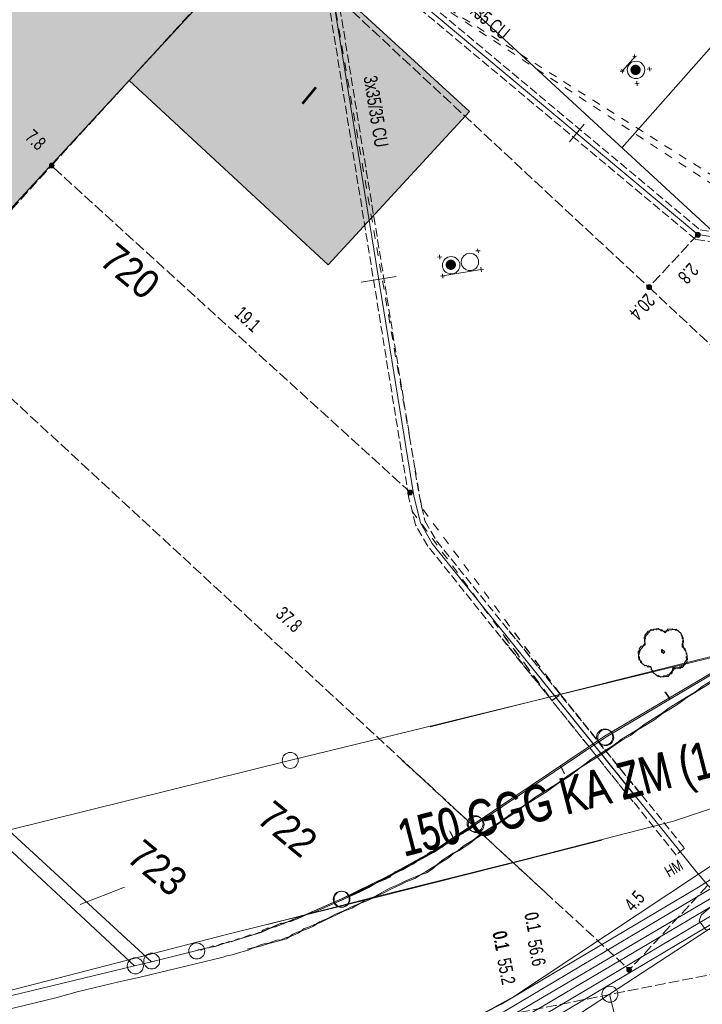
# Model space of a CAD drawing. Header units: metres. Extents: x -740 to 758, y -633 to 854.
# Tile 128 of 256: x -474 to -447, y 166 to 204. Entities that reach past the tile are written whole.
import ezdxf

# ---------------------------------------------------------------- set-up
doc = ezdxf.new("R2010")
doc.units = ezdxf.units.M
doc.header["$MEASUREMENT"] = 0
for name, pattern in [('333_125', [0.4576, 0.3328, -0.1248]), ('333_333', [0.6656, 0.3328, -0.3328]), ('416_125', [0.5408, 0.416, -0.1248])]:
    doc.linetypes.add(name, pattern=pattern)
for name, color, linetype in [('Grundkarte.LOVION', 7, 'Continuous'), ('Grundkarte_Text.LOVION', 7, 'Continuous'), ('Strom.LOVION', 7, 'Continuous'), ('StromBemass.LOVION', 7, 'Continuous'), ('Wasser.LOVION', 7, 'Continuous')]:
    doc.layers.add(name, color=color, linetype=linetype)
doc.styles.add('ERSTELLTER_STIL_1', font='arial.ttf')

msp = doc.modelspace()

# ---------------------------------------------------------------- hatches: boundary and pattern name
at = {"layer": 'Grundkarte.LOVION', "linetype": 'Continuous', "lineweight": 18}
msp.add_hatch(color=254, dxfattribs=at).paths.add_polyline_path([(-477.982, 192.977), (-469.697, 201.944), (-461.93, 194.753), (-456.425, 200.73), (-464.219, 207.889), (-486.506, 228.468), (-500.243, 213.588)])
at = {"layer": 'Strom.LOVION', "linetype": 'Continuous', "lineweight": 18}
for points in [[(-449.794, 202.23), (-449.779, 202.25), (-449.767, 202.272), (-449.758, 202.295), (-449.752, 202.32), (-449.749, 202.345), (-449.749, 202.37), (-449.752, 202.395), (-449.758, 202.419), (-449.768, 202.443), (-449.78, 202.465), (-449.795, 202.485), (-449.812, 202.503), (-449.831, 202.519), (-449.853, 202.533), (-449.875, 202.543), (-449.899, 202.551), (-449.924, 202.556), (-449.949, 202.557), (-449.974, 202.555), (-449.999, 202.551), (-450.023, 202.543), (-450.046, 202.532), (-450.067, 202.518), (-450.086, 202.502), (-450.103, 202.484), (-450.118, 202.464), (-450.13, 202.441), (-450.139, 202.418), (-450.145, 202.394), (-450.148, 202.369), (-450.148, 202.344), (-450.145, 202.319), (-450.139, 202.294), (-450.129, 202.271), (-450.117, 202.249), (-450.102, 202.229), (-450.085, 202.21), (-450.066, 202.194), (-450.044, 202.181), (-450.022, 202.17), (-449.998, 202.163), (-449.973, 202.158), (-449.948, 202.156), (-449.923, 202.158), (-449.898, 202.163), (-449.874, 202.171), (-449.851, 202.182), (-449.83, 202.195), (-449.811, 202.211)], [(-449.794, 202.23), (-449.779, 202.25), (-449.767, 202.272), (-449.758, 202.295), (-449.752, 202.32), (-449.749, 202.345), (-449.749, 202.37), (-449.752, 202.395), (-449.758, 202.419), (-449.768, 202.443), (-449.78, 202.465), (-449.795, 202.485), (-449.812, 202.503), (-449.831, 202.519), (-449.853, 202.533), (-449.875, 202.543), (-449.899, 202.551), (-449.924, 202.556), (-449.949, 202.557), (-449.974, 202.555), (-449.999, 202.551), (-450.023, 202.543), (-450.046, 202.532), (-450.067, 202.518), (-450.086, 202.502), (-450.103, 202.484), (-450.118, 202.464), (-450.13, 202.441), (-450.139, 202.418), (-450.145, 202.394), (-450.148, 202.369), (-450.148, 202.344), (-450.145, 202.319), (-450.139, 202.294), (-450.129, 202.271), (-450.117, 202.249), (-450.102, 202.229), (-450.085, 202.21), (-450.066, 202.194), (-450.044, 202.181), (-450.022, 202.17), (-449.998, 202.163), (-449.973, 202.158), (-449.948, 202.156), (-449.923, 202.158), (-449.898, 202.163), (-449.874, 202.171), (-449.851, 202.182), (-449.83, 202.195), (-449.811, 202.211)], [(-449.902, 202.312), (-449.897, 202.319), (-449.893, 202.326), (-449.89, 202.334), (-449.887, 202.342), (-449.886, 202.35), (-449.886, 202.359), (-449.888, 202.367), (-449.89, 202.375), (-449.893, 202.383), (-449.897, 202.39), (-449.902, 202.397), (-449.908, 202.403), (-449.914, 202.409), (-449.921, 202.413), (-449.929, 202.417), (-449.937, 202.419), (-449.945, 202.421), (-449.954, 202.421), (-449.962, 202.421), (-449.97, 202.419), (-449.978, 202.417), (-449.986, 202.413), (-449.993, 202.408), (-449.999, 202.403), (-450.005, 202.397), (-450.01, 202.39), (-450.014, 202.383), (-450.017, 202.375), (-450.019, 202.367), (-450.02, 202.358), (-450.02, 202.35), (-450.019, 202.342), (-450.017, 202.333), (-450.014, 202.326), (-450.01, 202.318), (-450.005, 202.312), (-449.999, 202.305), (-449.993, 202.3), (-449.985, 202.296), (-449.978, 202.292), (-449.97, 202.289), (-449.961, 202.288), (-449.953, 202.287), (-449.945, 202.288), (-449.936, 202.29), (-449.928, 202.292), (-449.921, 202.296), (-449.914, 202.3), (-449.907, 202.306)], [(-449.902, 202.312), (-449.897, 202.319), (-449.893, 202.326), (-449.89, 202.334), (-449.887, 202.342), (-449.886, 202.35), (-449.886, 202.359), (-449.888, 202.367), (-449.89, 202.375), (-449.893, 202.383), (-449.897, 202.39), (-449.902, 202.397), (-449.908, 202.403), (-449.914, 202.409), (-449.921, 202.413), (-449.929, 202.417), (-449.937, 202.419), (-449.945, 202.421), (-449.954, 202.421), (-449.962, 202.421), (-449.97, 202.419), (-449.978, 202.417), (-449.986, 202.413), (-449.993, 202.408), (-449.999, 202.403), (-450.005, 202.397), (-450.01, 202.39), (-450.014, 202.383), (-450.017, 202.375), (-450.019, 202.367), (-450.02, 202.358), (-450.02, 202.35), (-450.019, 202.342), (-450.017, 202.333), (-450.014, 202.326), (-450.01, 202.318), (-450.005, 202.312), (-449.999, 202.305), (-449.993, 202.3), (-449.985, 202.296), (-449.978, 202.292), (-449.97, 202.289), (-449.961, 202.288), (-449.953, 202.287), (-449.945, 202.288), (-449.936, 202.29), (-449.928, 202.292), (-449.921, 202.296), (-449.914, 202.3), (-449.907, 202.306)], [(-456.997, 194.628), (-456.983, 194.648), (-456.971, 194.67), (-456.961, 194.694), (-456.955, 194.718), (-456.952, 194.743), (-456.952, 194.768), (-456.955, 194.793), (-456.962, 194.817), (-456.971, 194.841), (-456.983, 194.863), (-456.998, 194.883), (-457.015, 194.901), (-457.035, 194.917), (-457.056, 194.931), (-457.079, 194.941), (-457.103, 194.949), (-457.128, 194.954), (-457.153, 194.955), (-457.178, 194.954), (-457.203, 194.949), (-457.227, 194.941), (-457.249, 194.93), (-457.27, 194.917), (-457.29, 194.9), (-457.307, 194.882), (-457.322, 194.862), (-457.334, 194.84), (-457.343, 194.816), (-457.349, 194.792), (-457.352, 194.767), (-457.352, 194.742), (-457.349, 194.717), (-457.343, 194.692), (-457.333, 194.669), (-457.321, 194.647), (-457.306, 194.627), (-457.289, 194.608), (-457.269, 194.592), (-457.248, 194.579), (-457.225, 194.568), (-457.201, 194.561), (-457.177, 194.556), (-457.152, 194.554), (-457.126, 194.556), (-457.102, 194.561), (-457.078, 194.569), (-457.055, 194.58), (-457.034, 194.593), (-457.015, 194.609)], [(-456.997, 194.628), (-456.983, 194.648), (-456.971, 194.67), (-456.961, 194.694), (-456.955, 194.718), (-456.952, 194.743), (-456.952, 194.768), (-456.955, 194.793), (-456.962, 194.817), (-456.971, 194.841), (-456.983, 194.863), (-456.998, 194.883), (-457.015, 194.901), (-457.035, 194.917), (-457.056, 194.931), (-457.079, 194.941), (-457.103, 194.949), (-457.128, 194.954), (-457.153, 194.955), (-457.178, 194.954), (-457.203, 194.949), (-457.227, 194.941), (-457.249, 194.93), (-457.27, 194.917), (-457.29, 194.9), (-457.307, 194.882), (-457.322, 194.862), (-457.334, 194.84), (-457.343, 194.816), (-457.349, 194.792), (-457.352, 194.767), (-457.352, 194.742), (-457.349, 194.717), (-457.343, 194.692), (-457.333, 194.669), (-457.321, 194.647), (-457.306, 194.627), (-457.289, 194.608), (-457.269, 194.592), (-457.248, 194.579), (-457.225, 194.568), (-457.201, 194.561), (-457.177, 194.556), (-457.152, 194.554), (-457.126, 194.556), (-457.102, 194.561), (-457.078, 194.569), (-457.055, 194.58), (-457.034, 194.593), (-457.015, 194.609)], [(-457.096, 194.71), (-457.091, 194.717), (-457.086, 194.725), (-457.083, 194.733), (-457.081, 194.742), (-457.08, 194.751), (-457.08, 194.759), (-457.081, 194.768), (-457.083, 194.777), (-457.087, 194.785), (-457.091, 194.793), (-457.096, 194.8), (-457.102, 194.806), (-457.109, 194.812), (-457.116, 194.816), (-457.124, 194.82), (-457.133, 194.823), (-457.141, 194.824), (-457.15, 194.825), (-457.159, 194.824), (-457.168, 194.823), (-457.176, 194.82), (-457.184, 194.816), (-457.191, 194.811), (-457.198, 194.806), (-457.204, 194.799), (-457.209, 194.792), (-457.214, 194.784), (-457.217, 194.776), (-457.219, 194.768), (-457.22, 194.759), (-457.22, 194.75), (-457.219, 194.741), (-457.217, 194.733), (-457.213, 194.725), (-457.209, 194.717), (-457.204, 194.71), (-457.198, 194.703), (-457.191, 194.698), (-457.184, 194.693), (-457.176, 194.689), (-457.167, 194.687), (-457.159, 194.685), (-457.15, 194.685), (-457.141, 194.685), (-457.132, 194.687), (-457.124, 194.69), (-457.116, 194.693), (-457.109, 194.698), (-457.102, 194.704)], [(-457.096, 194.71), (-457.091, 194.717), (-457.086, 194.725), (-457.083, 194.733), (-457.081, 194.742), (-457.08, 194.751), (-457.08, 194.759), (-457.081, 194.768), (-457.083, 194.777), (-457.087, 194.785), (-457.091, 194.793), (-457.096, 194.8), (-457.102, 194.806), (-457.109, 194.812), (-457.116, 194.816), (-457.124, 194.82), (-457.133, 194.823), (-457.141, 194.824), (-457.15, 194.825), (-457.159, 194.824), (-457.168, 194.823), (-457.176, 194.82), (-457.184, 194.816), (-457.191, 194.811), (-457.198, 194.806), (-457.204, 194.799), (-457.209, 194.792), (-457.214, 194.784), (-457.217, 194.776), (-457.219, 194.768), (-457.22, 194.759), (-457.22, 194.75), (-457.219, 194.741), (-457.217, 194.733), (-457.213, 194.725), (-457.209, 194.717), (-457.204, 194.71), (-457.198, 194.703), (-457.191, 194.698), (-457.184, 194.693), (-457.176, 194.689), (-457.167, 194.687), (-457.159, 194.685), (-457.15, 194.685), (-457.141, 194.685), (-457.132, 194.687), (-457.124, 194.69), (-457.116, 194.693), (-457.109, 194.698), (-457.102, 194.704)]]:
    msp.add_hatch(color=150, dxfattribs=at).paths.add_polyline_path(points)
at = {"layer": 'StromBemass.LOVION', "linetype": 'Continuous', "lineweight": 13}
for points in [[(-472.64, 198.566), (-472.634, 198.576), (-472.628, 198.586), (-472.624, 198.597), (-472.621, 198.609), (-472.619, 198.62), (-472.619, 198.632), (-472.621, 198.644), (-472.624, 198.655), (-472.628, 198.666), (-472.634, 198.676), (-472.641, 198.686), (-472.649, 198.694), (-472.658, 198.702), (-472.668, 198.708), (-472.679, 198.713), (-472.69, 198.717), (-472.701, 198.719), (-472.713, 198.719), (-472.725, 198.719), (-472.736, 198.716), (-472.748, 198.713), (-472.758, 198.708), (-472.768, 198.701), (-472.777, 198.694), (-472.785, 198.685), (-472.792, 198.676), (-472.798, 198.665), (-472.802, 198.654), (-472.805, 198.643), (-472.806, 198.631), (-472.806, 198.62), (-472.805, 198.608), (-472.802, 198.597), (-472.797, 198.586), (-472.792, 198.575), (-472.785, 198.566), (-472.777, 198.557), (-472.768, 198.55), (-472.758, 198.544), (-472.747, 198.539), (-472.736, 198.535), (-472.724, 198.533), (-472.712, 198.532), (-472.701, 198.533), (-472.689, 198.535), (-472.678, 198.539), (-472.667, 198.544), (-472.657, 198.55), (-472.648, 198.558)], [(-447.45, 195.864), (-447.443, 195.874), (-447.437, 195.884), (-447.433, 195.895), (-447.43, 195.907), (-447.428, 195.919), (-447.428, 195.931), (-447.43, 195.943), (-447.433, 195.954), (-447.437, 195.965), (-447.443, 195.976), (-447.45, 195.985), (-447.458, 195.994), (-447.468, 196.002), (-447.478, 196.008), (-447.488, 196.013), (-447.5, 196.017), (-447.512, 196.019), (-447.523, 196.02), (-447.535, 196.019), (-447.547, 196.016), (-447.558, 196.013), (-447.569, 196.008), (-447.579, 196.001), (-447.588, 195.994), (-447.597, 195.985), (-447.604, 195.975), (-447.609, 195.965), (-447.614, 195.954), (-447.617, 195.942), (-447.618, 195.93), (-447.618, 195.918), (-447.617, 195.906), (-447.614, 195.895), (-447.609, 195.884), (-447.603, 195.873), (-447.596, 195.864), (-447.588, 195.855), (-447.579, 195.847), (-447.569, 195.841), (-447.558, 195.836), (-447.547, 195.832), (-447.535, 195.83), (-447.523, 195.829), (-447.511, 195.83), (-447.499, 195.832), (-447.488, 195.836), (-447.477, 195.841), (-447.467, 195.848), (-447.458, 195.855)], [(-449.345, 193.819), (-449.338, 193.829), (-449.332, 193.84), (-449.328, 193.851), (-449.325, 193.862), (-449.323, 193.874), (-449.323, 193.886), (-449.325, 193.898), (-449.328, 193.909), (-449.332, 193.92), (-449.338, 193.931), (-449.345, 193.941), (-449.353, 193.949), (-449.362, 193.957), (-449.373, 193.963), (-449.383, 193.968), (-449.395, 193.972), (-449.406, 193.974), (-449.418, 193.975), (-449.43, 193.974), (-449.442, 193.972), (-449.453, 193.968), (-449.464, 193.963), (-449.474, 193.956), (-449.483, 193.949), (-449.492, 193.94), (-449.499, 193.93), (-449.504, 193.92), (-449.509, 193.909), (-449.512, 193.897), (-449.513, 193.885), (-449.513, 193.873), (-449.511, 193.862), (-449.508, 193.85), (-449.504, 193.839), (-449.498, 193.829), (-449.491, 193.819), (-449.483, 193.81), (-449.474, 193.803), (-449.464, 193.796), (-449.453, 193.791), (-449.441, 193.788), (-449.43, 193.785), (-449.418, 193.785), (-449.406, 193.785), (-449.394, 193.788), (-449.383, 193.791), (-449.372, 193.797), (-449.362, 193.803), (-449.353, 193.811)], [(-458.668, 185.811), (-458.661, 185.821), (-458.656, 185.831), (-458.651, 185.843), (-458.648, 185.854), (-458.647, 185.866), (-458.647, 185.878), (-458.648, 185.889), (-458.651, 185.901), (-458.656, 185.912), (-458.662, 185.922), (-458.669, 185.932), (-458.677, 185.941), (-458.686, 185.948), (-458.696, 185.954), (-458.707, 185.959), (-458.718, 185.963), (-458.73, 185.965), (-458.741, 185.966), (-458.753, 185.965), (-458.765, 185.963), (-458.776, 185.959), (-458.787, 185.954), (-458.797, 185.948), (-458.806, 185.94), (-458.814, 185.931), (-458.821, 185.922), (-458.827, 185.911), (-458.831, 185.9), (-458.834, 185.889), (-458.835, 185.877), (-458.835, 185.865), (-458.834, 185.853), (-458.831, 185.842), (-458.826, 185.831), (-458.821, 185.821), (-458.814, 185.811), (-458.806, 185.802), (-458.796, 185.795), (-458.786, 185.789), (-458.776, 185.783), (-458.764, 185.78), (-458.753, 185.778), (-458.741, 185.777), (-458.729, 185.778), (-458.717, 185.78), (-458.706, 185.784), (-458.695, 185.789), (-458.685, 185.795), (-458.676, 185.803)], [(-450.129, 167.197), (-450.122, 167.206), (-450.116, 167.217), (-450.112, 167.228), (-450.109, 167.239), (-450.108, 167.251), (-450.108, 167.262), (-450.109, 167.274), (-450.112, 167.285), (-450.117, 167.296), (-450.122, 167.306), (-450.129, 167.316), (-450.137, 167.324), (-450.146, 167.332), (-450.156, 167.338), (-450.167, 167.343), (-450.178, 167.347), (-450.19, 167.349), (-450.201, 167.349), (-450.213, 167.349), (-450.225, 167.346), (-450.236, 167.343), (-450.246, 167.338), (-450.256, 167.331), (-450.265, 167.324), (-450.273, 167.315), (-450.28, 167.306), (-450.286, 167.296), (-450.29, 167.285), (-450.293, 167.273), (-450.294, 167.262), (-450.294, 167.25), (-450.293, 167.238), (-450.29, 167.227), (-450.285, 167.216), (-450.28, 167.206), (-450.273, 167.196), (-450.265, 167.188), (-450.256, 167.181), (-450.246, 167.174), (-450.235, 167.169), (-450.224, 167.166), (-450.212, 167.164), (-450.201, 167.163), (-450.189, 167.164), (-450.178, 167.166), (-450.166, 167.17), (-450.156, 167.175), (-450.146, 167.181), (-450.137, 167.188)], [(-450.129, 167.193), (-450.122, 167.203), (-450.116, 167.213), (-450.112, 167.224), (-450.109, 167.235), (-450.108, 167.247), (-450.108, 167.259), (-450.109, 167.27), (-450.112, 167.282), (-450.117, 167.293), (-450.122, 167.303), (-450.129, 167.312), (-450.137, 167.321), (-450.146, 167.328), (-450.156, 167.335), (-450.167, 167.339), (-450.178, 167.343), (-450.19, 167.345), (-450.201, 167.346), (-450.213, 167.345), (-450.225, 167.343), (-450.236, 167.339), (-450.246, 167.334), (-450.256, 167.328), (-450.265, 167.32), (-450.273, 167.312), (-450.28, 167.302), (-450.286, 167.292), (-450.29, 167.281), (-450.293, 167.27), (-450.294, 167.258), (-450.294, 167.246), (-450.293, 167.235), (-450.29, 167.223), (-450.285, 167.213), (-450.28, 167.202), (-450.273, 167.193), (-450.265, 167.184), (-450.256, 167.177), (-450.246, 167.171), (-450.235, 167.166), (-450.224, 167.162), (-450.212, 167.16), (-450.201, 167.159), (-450.189, 167.16), (-450.178, 167.162), (-450.166, 167.166), (-450.156, 167.171), (-450.146, 167.177), (-450.137, 167.185)]]:
    msp.add_hatch(color=7, dxfattribs=at).paths.add_polyline_path(points)

# ---------------------------------------------------------------- linework, layer by layer
at = {"layer": 'Grundkarte.LOVION', "color": 253, "linetype": 'Continuous', "lineweight": 18}
for points in [[(-438.315, 188.107), (-484.604, 230.782), (-493.508, 239.014), (-490.958, 243.165), (-488.04, 249.598), (-485.895, 256.074), (-485.109, 259.52), (-481.24, 259.248), (-462.241, 257.795), (-432.975, 230.834), (-435.198, 191.899)], [(-550.187, 161.534), (-550.192, 163.1), (-549.684, 169.09), (-548.489, 175), (-546.854, 179.741), (-544.812, 184.256), (-542.497, 188.383), (-541.866, 187.972), (-540.632, 189.866), (-535.663, 196.175), (-530.264, 202.022), (-525.876, 206.116), (-516.521, 214.42), (-510.85, 219.29), (-509.075, 220.793), (-504.054, 225.658), (-499.327, 230.82), (-495.114, 236.404), (-493.508, 239.014), (-484.604, 230.782), (-438.315, 188.107)], [(-445.666, 179.556), (-451.114, 176.333), (-456.162, 172.943), (-456.464, 172.707), (-456.772, 172.529), (-457.44, 172.109), (-457.748, 171.931), (-458.082, 171.721), (-458.389, 171.543), (-458.724, 171.333), (-459.031, 171.155), (-459.371, 171.004), (-459.705, 170.794), (-460.045, 170.643), (-460.353, 170.465), (-460.719, 170.281), (-462.419, 169.524), (-462.791, 169.399), (-463.13, 169.247), (-463.502, 169.122), (-463.816, 169.003), (-464.188, 168.878), (-464.528, 168.726), (-464.9, 168.601), (-465.245, 168.509), (-465.617, 168.383), (-465.963, 168.291), (-466.335, 168.166), (-466.713, 168.099), (-467.058, 168.006), (-468.818, 167.568), (-474.403, 172.697)], [(-445.708, 179.59), (-451.156, 176.368), (-456.204, 172.978), (-456.506, 172.741), (-456.814, 172.564), (-457.148, 172.354), (-457.45, 172.117), (-457.757, 171.939), (-458.092, 171.729), (-458.399, 171.551), (-458.766, 171.368), (-459.381, 171.012), (-459.747, 170.829), (-460.055, 170.651), (-460.395, 170.499), (-460.761, 170.316), (-462.8, 169.407), (-463.172, 169.282), (-463.512, 169.13), (-463.858, 169.037), (-464.538, 168.735)], [(-473.65, 157.647), (-463.579, 160.139), (-458.924, 161.806), (-454.136, 164.225), (-450.971, 166.307), (-442.608, 171.765), (-440.644, 172.844), (-439.039, 173.356), (-437.326, 173.671), (-421.747, 111.058), (-414.464, 81.918), (-417.41, 81.217)]]:
    msp.add_lwpolyline(points, dxfattribs=at)
at = {"layer": 'Grundkarte.LOVION', "color": 8, "linetype": 'Continuous', "lineweight": 18}
for points in [[(-438.315, 188.107), (-484.604, 230.782), (-493.508, 239.014), (-490.958, 243.165), (-488.04, 249.598), (-485.895, 256.074), (-485.109, 259.52), (-481.24, 259.248), (-462.241, 257.795), (-432.975, 230.834), (-435.198, 191.899)], [(-445.05, 179.911), (-463.439, 175.424), (-474.403, 172.697), (-498.77, 195.2), (-499.377, 195.052), (-509.057, 203.978), (-516.358, 202.17), (-517.141, 205.345), (-518.148, 209.296), (-518.249, 210.025), (-518.143, 211.661), (-517.683, 213.006), (-516.521, 214.42), (-510.85, 219.29), (-509.075, 220.793), (-504.054, 225.658), (-499.327, 230.82), (-495.114, 236.404), (-493.508, 239.014), (-484.604, 230.782), (-438.315, 188.107)], [(-438.727, 236.154), (-439.861, 221.147), (-439.176, 206.584), (-444.293, 206.32), (-450.466, 199.332)], [(-444.199, 180.181), (-457.961, 176.737), (-444.199, 180.181)], [(-445.666, 179.556), (-451.114, 176.333), (-456.162, 172.943), (-456.464, 172.707), (-456.772, 172.529), (-457.44, 172.109), (-457.748, 171.931), (-458.082, 171.721), (-458.389, 171.543), (-458.724, 171.333), (-459.031, 171.155), (-459.371, 171.004), (-459.705, 170.794), (-460.045, 170.643), (-460.353, 170.465), (-460.719, 170.281), (-462.419, 169.524), (-462.791, 169.399), (-463.13, 169.247), (-463.502, 169.122), (-463.816, 169.003), (-464.188, 168.878), (-464.528, 168.726), (-464.9, 168.601), (-465.245, 168.509), (-465.617, 168.383), (-465.963, 168.291), (-466.335, 168.166), (-466.713, 168.099), (-467.058, 168.006), (-468.818, 167.568), (-474.403, 172.697), (-463.439, 175.424), (-445.05, 179.911)], [(-501.474, 159.676), (-469.483, 167.414), (-468.818, 167.568), (-467.058, 168.006), (-466.973, 168.044), (-466.883, 168.023), (-466.713, 168.099), (-466.596, 168.11), (-466.426, 168.186), (-466.335, 168.166), (-466.08, 168.279), (-465.963, 168.291), (-465.793, 168.366), (-465.702, 168.346), (-465.447, 168.459), (-465.33, 168.471), (-464.99, 168.622), (-464.9, 168.601), (-464.645, 168.715), (-464.528, 168.726), (-464.103, 168.916), (-463.986, 168.927), (-463.731, 169.041), (-463.672, 169.047), (-463.502, 169.122), (-463.385, 169.134), (-462.621, 169.474), (-462.503, 169.486), (-460.634, 170.319), (-460.523, 170.389), (-460.353, 170.465), (-460.3, 170.529), (-459.535, 170.87), (-459.483, 170.934), (-459.371, 171.004), (-459.031, 171.155), (-458.979, 171.22), (-458.639, 171.371), (-458.527, 171.441), (-458.474, 171.505), (-458.135, 171.657), (-458.082, 171.721), (-457.997, 171.759), (-457.885, 171.829), (-457.8, 171.867), (-457.748, 171.931), (-457.493, 172.045), (-457.44, 172.109), (-457.355, 172.147), (-457.244, 172.217), (-457.191, 172.281), (-457.021, 172.357), (-456.968, 172.421), (-456.883, 172.459), (-456.772, 172.529), (-456.687, 172.567), (-456.634, 172.631), (-456.549, 172.669), (-456.496, 172.733), (-456.326, 172.809), (-456.247, 172.905), (-456.162, 172.943), (-451.114, 176.333), (-445.666, 179.556)], [(-501.474, 159.676), (-469.483, 167.414), (-468.818, 167.568), (-467.058, 168.006), (-466.713, 168.099), (-466.335, 168.166), (-465.963, 168.291), (-465.617, 168.383), (-465.245, 168.509), (-464.9, 168.601), (-464.528, 168.726), (-464.188, 168.878), (-463.816, 169.003), (-463.502, 169.122), (-463.13, 169.247), (-462.791, 169.399), (-462.419, 169.524), (-460.719, 170.281), (-460.353, 170.465), (-460.045, 170.643), (-459.705, 170.794), (-459.371, 171.004), (-459.031, 171.155), (-458.724, 171.333), (-458.389, 171.543), (-458.082, 171.721), (-457.748, 171.931), (-457.44, 172.109), (-456.772, 172.529), (-456.464, 172.707), (-456.162, 172.943), (-451.114, 176.333), (-445.666, 179.556)], [(-464.538, 168.735), (-464.485, 168.799), (-464.315, 168.875), (-464.198, 168.886), (-463.773, 169.075), (-463.682, 169.055), (-463.002, 169.358), (-462.885, 169.369), (-460.676, 170.353), (-460.565, 170.423), (-460.055, 170.651), (-460.002, 170.715), (-459.492, 170.942), (-459.381, 171.012), (-459.328, 171.076), (-458.903, 171.266), (-458.851, 171.33), (-458.681, 171.406), (-458.569, 171.476), (-458.399, 171.551), (-458.347, 171.616), (-458.092, 171.729), (-458.039, 171.794), (-457.927, 171.864), (-457.757, 171.939), (-457.705, 172.004), (-457.45, 172.117), (-457.397, 172.181), (-457.286, 172.251), (-457.201, 172.289), (-457.148, 172.354), (-456.893, 172.467), (-456.814, 172.564), (-456.644, 172.639), (-456.591, 172.704), (-456.506, 172.741), (-456.453, 172.806), (-456.368, 172.844), (-456.257, 172.914), (-456.204, 172.978), (-451.156, 176.368), (-445.708, 179.59)], [(-445.708, 179.59), (-451.156, 176.368), (-456.204, 172.978), (-456.506, 172.741), (-456.814, 172.564), (-457.148, 172.354), (-457.45, 172.117), (-457.757, 171.939), (-458.092, 171.729), (-458.399, 171.551), (-458.766, 171.368), (-459.381, 171.012), (-459.747, 170.829), (-460.055, 170.651), (-460.395, 170.499), (-460.761, 170.316), (-462.8, 169.407), (-463.172, 169.282), (-463.512, 169.13), (-463.858, 169.037), (-464.538, 168.735), (-463.858, 169.037), (-463.512, 169.13), (-463.172, 169.282), (-462.8, 169.407), (-460.761, 170.316), (-460.395, 170.499), (-460.055, 170.651), (-459.747, 170.829), (-459.381, 171.012), (-458.766, 171.368), (-458.399, 171.551), (-458.092, 171.729), (-457.757, 171.939), (-457.45, 172.117), (-457.148, 172.354), (-456.814, 172.564), (-456.506, 172.741), (-456.204, 172.978), (-451.156, 176.368), (-445.708, 179.59)], [(-461.441, 170.013), (-459.636, 170.899), (-457.869, 171.869), (-456.204, 172.978), (-451.156, 176.368), (-445.708, 179.59)], [(-461.399, 169.978), (-459.594, 170.864), (-457.827, 171.835), (-456.162, 172.943), (-451.114, 176.333), (-445.666, 179.556)], [(-446.979, 178.481), (-447.648, 178.061), (-447.955, 177.883), (-448.257, 177.647), (-448.592, 177.437), (-448.899, 177.259), (-449.201, 177.023), (-449.535, 176.813), (-449.843, 176.635), (-450.145, 176.398), (-450.453, 176.221), (-450.787, 176.011), (-451.2, 175.704), (-452.091, 175.144), (-452.531, 174.806), (-452.977, 174.526), (-453.39, 174.219), (-454.281, 173.659), (-454.695, 173.353), (-455.14, 173.073), (-455.553, 172.766), (-456.222, 172.346), (-456.412, 172.18), (-456.858, 171.9), (-457.054, 171.792), (-457.245, 171.626), (-457.69, 171.346), (-457.881, 171.179), (-458.104, 171.039), (-458.332, 170.958), (-458.555, 170.818), (-458.868, 170.698), (-459.15, 170.553), (-459.49, 170.401), (-459.771, 170.256), (-460.111, 170.104), (-460.392, 169.958), (-460.706, 169.839), (-461.013, 169.661), (-461.327, 169.542), (-461.608, 169.396), (-461.948, 169.245), (-462.229, 169.099), (-462.373, 169.055), (-462.511, 168.953), (-462.68, 168.878), (-462.824, 168.834), (-462.994, 168.758), (-463.105, 168.688), (-463.445, 168.537), (-463.557, 168.467), (-463.759, 168.417), (-464.046, 168.33), (-464.248, 168.281), (-464.535, 168.194), (-464.737, 168.144), (-464.88, 168.101), (-465.05, 168.025), (-465.194, 167.982), (-465.396, 167.932), (-465.683, 167.845), (-465.885, 167.796), (-466.028, 167.752), (-469.262, 166.963), (-470.102, 166.792), (-471.719, 166.398), (-472.553, 166.168), (-475.786, 165.379)], [(-447.021, 178.516), (-447.356, 178.306), (-447.658, 178.069), (-447.965, 177.892), (-448.634, 177.472), (-448.909, 177.267), (-449.577, 176.847), (-449.853, 176.643), (-450.187, 176.433), (-450.495, 176.255), (-450.797, 176.019), (-451.688, 175.459), (-452.101, 175.152), (-452.573, 174.84), (-452.987, 174.534), (-453.878, 173.974), (-454.291, 173.667), (-454.737, 173.387), (-455.15, 173.081), (-456.041, 172.521), (-456.232, 172.354), (-456.677, 172.074), (-456.868, 171.908), (-457.064, 171.8), (-457.51, 171.52), (-457.7, 171.354), (-458.146, 171.074), (-458.342, 170.966), (-458.597, 170.852), (-458.91, 170.733), (-459.192, 170.587), (-459.532, 170.436), (-459.813, 170.29), (-460.121, 170.112), (-460.434, 169.993), (-460.715, 169.847), (-461.055, 169.696), (-461.337, 169.55), (-461.65, 169.431), (-461.958, 169.253), (-462.271, 169.133), (-462.383, 169.063), (-462.722, 168.912), (-462.866, 168.868), (-463.004, 168.766), (-463.147, 168.723), (-463.317, 168.647), (-463.455, 168.545), (-463.599, 168.501), (-463.768, 168.426), (-463.944, 168.408), (-464.088, 168.365), (-464.258, 168.289), (-464.433, 168.272), (-464.577, 168.228), (-464.747, 168.153), (-464.89, 168.109), (-465.092, 168.06)], [(-448.814, 178.104), (-448.642, 177.855)], [(-448.772, 178.07), (-448.6, 177.821)], [(-456.481, 165.237), (-454.714, 166.207), (-443.834, 173.419), (-442.066, 174.39), (-441.615, 174.611), (-440.681, 175.028), (-440.191, 175.164), (-439.565, 175.403), (-439.245, 175.463), (-438.9, 175.556), (-438.32, 175.672), (-437.916, 175.771), (-437.075, 175.942)], [(-452.728, 174.914), (-452.874, 175.195)], [(-452.718, 174.906), (-452.832, 175.16)], [(-457.209, 172.673), (-457.063, 172.391)], [(-457.167, 172.638), (-457.021, 172.357)], [(-442.608, 171.765), (-450.971, 166.307), (-454.136, 164.225)], [(-442.608, 171.765), (-450.971, 166.307), (-454.136, 164.225)], [(-469.483, 167.414), (-501.474, 159.676)], [(-454.136, 164.225), (-450.971, 166.307), (-436.252, 107.364)]]:
    msp.add_lwpolyline(points, dxfattribs=at)
for points in [[(-477.982, 192.977), (-500.243, 213.588), (-486.506, 228.468), (-464.219, 207.889), (-456.425, 200.73), (-461.93, 194.753), (-469.697, 201.944)], [(-450.971, 166.307), (-442.608, 171.765), (-440.644, 172.844), (-439.039, 173.356), (-437.326, 173.671), (-421.747, 111.058), (-436.252, 107.364)], [(-501.474, 159.676), (-501.607, 160.431), (-501.706, 160.835), (-502.238, 163.857), (-502.278, 164.267), (-502.411, 165.023), (-502.485, 165.784), (-481.189, 171.058), (-475.042, 172.575), (-469.483, 167.414)], [(-468.818, 167.568), (-469.483, 167.414), (-475.042, 172.575), (-474.403, 172.697)]]:
    msp.add_lwpolyline(points, close=True, dxfattribs=at)
at = {"layer": 'Grundkarte.LOVION', "color": 251, "linetype": 'Continuous', "lineweight": 13}
msp.add_lwpolyline([(-464.219, 207.889), (-456.425, 200.73), (-461.93, 194.753), (-469.697, 201.944)], close=True, dxfattribs=at)
at = {"layer": 'Grundkarte.LOVION', "color": 253, "linetype": 'Continuous', "lineweight": 18}
msp.add_lwpolyline([(-504.707, 158.887), (-505.431, 158.727), (-512.986, 188.845), (-513.703, 191.642), (-499.377, 195.052), (-498.77, 195.2), (-474.403, 172.697), (-468.818, 167.568), (-469.483, 167.414), (-501.474, 159.676)], close=True, dxfattribs=at)
at = {"layer": 'Grundkarte.LOVION', "color": 9, "linetype": 'Continuous', "lineweight": 18}
for points in [[(-448.463, 179.055), (-448.516, 178.99), (-448.51, 178.932), (-448.642, 178.771), (-448.701, 178.765), (-448.754, 178.701), (-448.786, 178.728), (-448.845, 178.722), (-448.871, 178.69), (-448.988, 178.678), (-449.052, 178.731), (-449.111, 178.725), (-449.304, 178.884), (-449.309, 178.942), (-449.342, 178.969), (-449.353, 179.086), (-449.412, 179.08), (-449.444, 179.107), (-449.502, 179.101), (-449.534, 179.127), (-449.593, 179.122), (-449.754, 179.254), (-449.759, 179.312), (-449.824, 179.365), (-449.852, 179.658), (-449.799, 179.722), (-449.805, 179.781), (-449.726, 179.877), (-449.667, 179.883), (-449.588, 179.979), (-449.611, 180.213), (-449.585, 180.246), (-449.59, 180.304), (-449.458, 180.465), (-449.4, 180.471), (-449.347, 180.535), (-449.054, 180.563), (-448.99, 180.511), (-448.931, 180.516), (-448.835, 180.437), (-448.808, 180.469), (-448.75, 180.475), (-448.697, 180.539), (-448.521, 180.556), (-448.489, 180.53), (-448.372, 180.541), (-448.179, 180.383), (-448.174, 180.324), (-448.142, 180.298), (-448.13, 180.181), (-448.098, 180.154), (-448.092, 180.096), (-448.119, 180.064), (-448.113, 180.005), (-448.139, 179.973), (-448.128, 179.856), (-448.064, 179.803), (-448.058, 179.745), (-447.994, 179.692), (-447.982, 179.575), (-447.95, 179.548), (-447.944, 179.49), (-447.971, 179.458), (-447.959, 179.34), (-448.038, 179.244), (-448.033, 179.185), (-448.086, 179.121), (-448.144, 179.115), (-448.171, 179.083), (-448.229, 179.078), (-448.255, 179.045), (-448.431, 179.028)], [(-448.453, 179.047), (-448.448, 178.988), (-448.527, 178.892), (-448.521, 178.833), (-448.548, 178.801), (-448.606, 178.795), (-448.685, 178.699), (-448.978, 178.67), (-449.01, 178.697), (-449.069, 178.691), (-449.262, 178.849), (-449.267, 178.908), (-449.332, 178.961), (-449.343, 179.078), (-449.46, 179.066), (-449.525, 179.119), (-449.583, 179.113), (-449.712, 179.219), (-449.717, 179.278), (-449.782, 179.331), (-449.793, 179.448), (-449.825, 179.474), (-449.831, 179.533), (-449.805, 179.565), (-449.81, 179.623), (-449.784, 179.655), (-449.79, 179.714), (-449.631, 179.907), (-449.573, 179.913), (-449.595, 180.147), (-449.569, 180.179), (-449.575, 180.237), (-449.363, 180.495), (-449.246, 180.506), (-449.22, 180.538), (-449.161, 180.544), (-449.129, 180.517), (-449.012, 180.529), (-448.948, 180.476), (-448.889, 180.482), (-448.793, 180.403), (-448.74, 180.467), (-448.681, 180.473), (-448.655, 180.505), (-448.421, 180.528), (-448.389, 180.501), (-448.33, 180.507), (-448.169, 180.375), (-448.164, 180.316), (-448.132, 180.29), (-448.126, 180.231), (-448.094, 180.205), (-448.077, 180.029), (-448.103, 179.997), (-448.086, 179.821), (-448.022, 179.769), (-448.016, 179.71), (-447.984, 179.684), (-447.978, 179.625), (-447.946, 179.599), (-447.923, 179.364), (-447.949, 179.332), (-447.944, 179.274), (-448.129, 179.049), (-448.187, 179.043), (-448.213, 179.011), (-448.389, 178.994)], [(-448.845, 179.638), (-448.872, 179.606), (-448.936, 179.659), (-448.942, 179.717), (-448.915, 179.749), (-448.819, 179.67)], [(-448.836, 179.63), (-448.862, 179.598), (-448.926, 179.651), (-448.9, 179.683), (-448.873, 179.715), (-448.809, 179.662)]]:
    msp.add_lwpolyline(points, close=True, dxfattribs=at)
at = {"layer": 'Grundkarte.LOVION', "color": 7, "linetype": 'Continuous', "lineweight": 13}
msp.add_lwpolyline([(-471.609, 169.807), (-469.871, 170.48)], dxfattribs=at)
at = {"layer": 'Grundkarte.LOVION', "color": 9, "linetype": 'Continuous', "lineweight": 18}
for centre, radius in [((-451.153, 176.334), 0.314), ((-451.114, 176.317), 0.312), ((-463.413, 175.423), 0.312), ((-456.206, 172.955), 0.313), ((-456.165, 172.922), 0.311), ((-461.426, 170.007), 0.312), ((-461.397, 170.008), 0.31), ((-467.061, 167.991), 0.312), ((-468.816, 167.598), 0.31), ((-469.452, 167.411), 0.314), ((-450.95, 166.305), 0.313)]:
    msp.add_circle(centre, radius, dxfattribs=at)
at = {"layer": 'Strom.LOVION', "color": 5, "linetype": 'Continuous', "lineweight": 18}
for points in [[(-435.856, 191.066), (-436.298, 193.018), (-437.268, 194.327), (-447.519, 195.94), (-460.491, 206.79), (-461.223, 207.472), (-472.523, 222.387), (-471.841, 223.118)], [(-449.908, 173.969), (-457.882, 183.888), (-458.33, 184.687), (-458.595, 185.74), (-462.248, 208.288), (-473.663, 218.935), (-474.408, 219.143), (-475.383, 218.087)], [(-447.018, 169.709), (-447.386, 169.392), (-447.467, 169.162), (-447.227, 168.831), (-446.825, 168.796), (-446.391, 168.898), (-446.335, 169.229), (-446.344, 169.774), (-447.13, 170.555), (-447.581, 171.087), (-455.015, 180.32)]]:
    msp.add_lwpolyline(points, dxfattribs=at)
at = {"layer": 'Strom.LOVION', "color": 7, "linetype": '333_125', "lineweight": 13}
for points in [[(-450.04, 173.808), (-458.049, 183.783), (-458.529, 184.608), (-458.8, 185.72), (-462.311, 207.425), (-461.918, 207.478), (-458.393, 185.789), (-458.16, 184.762), (-457.715, 183.993), (-449.776, 174.129)], [(-454.883, 180.481), (-448.04, 172.003), (-448.368, 171.734), (-455.148, 180.16)]]:
    msp.add_lwpolyline(points, dxfattribs=at)
at = {"layer": 'Strom.LOVION', "color": 9, "linetype": '333_333', "lineweight": 18}
for points in [[(-458.671, 185.156), (-453.204, 177.755), (-452.873, 177.994), (-458.283, 185.268), (-462.123, 207.458)], [(-442.345, 195.323), (-460.491, 206.79), (-442.455, 194.928)], [(-455.068, 180.256), (-453.214, 177.763), (-452.882, 178.002), (-454.804, 180.578)]]:
    msp.add_lwpolyline(points, dxfattribs=at)
at = {"layer": 'Strom.LOVION', "color": 7, "linetype": '333_125', "lineweight": 13}
msp.add_lwpolyline([(-437.243, 194.522), (-437.306, 194.116), (-447.603, 195.74), (-460.623, 206.629), (-460.372, 206.935), (-447.432, 196.112)], close=True, dxfattribs=at)
at = {"layer": 'Strom.LOVION', "color": 7, "linetype": 'Continuous', "lineweight": 13}
for points in [[(-449.971, 202.883), (-450.463, 202.318)], [(-452.526, 199.544), (-451.959, 200.235)], [(-457.468, 194.317), (-455.971, 194.567)], [(-460.652, 194.08), (-459.285, 194.302)]]:
    msp.add_lwpolyline(points, dxfattribs=at)
at = {"layer": 'Strom.LOVION', "color": 250, "linetype": 'Continuous', "lineweight": 18}
for points in [[(-450.059, 202.874), (-449.913, 202.889)], [(-449.993, 202.955), (-449.979, 202.808)], [(-450.484, 202.389), (-450.454, 202.23)], [(-449.494, 202.383), (-449.318, 202.4)], [(-449.414, 202.479), (-449.397, 202.303)], [(-450.55, 202.309), (-450.388, 202.31)], [(-449.985, 201.817), (-449.81, 201.835)], [(-449.906, 201.914), (-449.889, 201.738)], [(-457.594, 195.148), (-457.577, 194.972)], [(-456.175, 195.301), (-456.013, 195.302)], [(-456.109, 195.381), (-456.079, 195.222)], [(-457.673, 195.051), (-457.498, 195.068)], [(-457.556, 194.309), (-457.381, 194.326)], [(-457.477, 194.405), (-457.46, 194.23)], [(-456.059, 194.559), (-455.883, 194.576)], [(-455.979, 194.655), (-455.962, 194.48)]]:
    msp.add_lwpolyline(points, dxfattribs=at)
at = {"layer": 'Strom.LOVION', "color": 1, "linetype": 'Continuous', "lineweight": 18}
for points in [[(-436.554, 185.879), (-437.075, 181.38), (-442.175, 173.832), (-447.491, 170.475), (-455.202, 165.908), (-462.719, 162.07), (-467.52, 160.389), (-472.224, 159.382)], [(-436.322, 185.311), (-436.586, 183.024), (-436.357, 182.352), (-436.493, 181.171), (-441.748, 173.401), (-447.062, 170.015), (-454.901, 165.391), (-462.502, 161.515), (-467.361, 159.828), (-472.845, 158.627)], [(-436.013, 185.326), (-436.235, 183.516), (-436.3, 182.978), (-436.662, 182.44), (-436.797, 181.259), (-441.976, 173.615), (-447.152, 170.331), (-455.043, 165.643), (-462.602, 161.786), (-467.432, 160.102), (-472.541, 158.997)]]:
    msp.add_lwpolyline(points, dxfattribs=at)
at = {"layer": 'Strom.LOVION', "color": 150, "linetype": 'Continuous', "lineweight": 18}
for points in [[(-473.162, 158.241), (-467.274, 159.541), (-462.372, 161.247), (-454.771, 165.123), (-447.018, 169.709), (-441.576, 173.152), (-441.333, 173.383), (-441.026, 173.723), (-440.594, 173.987), (-439.828, 174.165), (-438.231, 174.011), (-437.245, 173.9)], [(-473.465, 157.872), (-467.128, 159.26), (-462.256, 160.963), (-454.57, 164.877), (-446.747, 169.513), (-441.319, 172.941), (-440.841, 173.49), (-440.477, 173.703), (-439.77, 173.875), (-437.425, 173.617)], [(-437.471, 173.332), (-439.754, 173.566), (-440.361, 173.419), (-440.655, 173.257), (-441.134, 172.708), (-446.66, 169.226), (-453.323, 165.279), (-454.61, 164.533), (-462.139, 160.679), (-467.155, 158.932), (-473.769, 157.502)]]:
    msp.add_lwpolyline(points, dxfattribs=at)
at = {"layer": 'Strom.LOVION', "color": 7, "linetype": 'Continuous', "lineweight": 13}
for centre in [(-449.933, 202.356), (-456.409, 194.865), (-457.141, 194.736)]:
    msp.add_circle(centre, 0.34, dxfattribs=at)
at = {"layer": 'StromBemass.LOVION', "color": 7, "linetype": '416_125', "lineweight": 13}
for points in [[(-477.915, 192.895), (-472.726, 198.619), (-464.357, 207.787), (-475.383, 218.087)], [(-464.357, 207.787), (-463.477, 206.956), (-462.992, 206.531), (-461.802, 205.391), (-449.43, 193.877), (-443.153, 188.018), (-440.73, 185.757), (-436.344, 190.472)], [(-458.727, 185.874), (-472.726, 198.619)], [(-447.519, 195.94), (-449.43, 193.877)], [(-477.915, 192.895), (-453.17, 169.999)], [(-469.649, 162.516), (-467.968, 162.857), (-462.968, 163.864), (-453.433, 165.801), (-446.518, 167.171), (-441.404, 168.218), (-440.518, 168.379), (-432.388, 170.016), (-431.984, 170.115), (-427.984, 170.919), (-418.257, 172.86), (-407.853, 174.971), (-399.723, 176.608), (-398.534, 176.843)], [(-459.044, 175.419), (-450.191, 167.256)], [(-447.13, 170.555), (-450.191, 167.256)]]:
    msp.add_lwpolyline(points, dxfattribs=at)
at = {"layer": 'StromBemass.LOVION', "color": 7, "linetype": 'Continuous', "lineweight": 13}
for centre, radius in [((-472.713, 198.626), 0.0936), ((-447.523, 195.924), 0.0951), ((-449.418, 193.88), 0.0951), ((-458.741, 185.871), 0.0945), ((-450.201, 167.256), 0.0933), ((-450.201, 167.253), 0.0933)]:
    msp.add_circle(centre, radius, dxfattribs=at)
at = {"layer": 'Wasser.LOVION', "color": 150, "linetype": 'Continuous', "lineweight": 18}
for points in [[(-438.633, 176.602), (-438.832, 176.524), (-439.047, 176.458), (-439.289, 176.361), (-442.787, 174.955), (-448.468, 173.054), (-454.277, 171.555), (-460.105, 170.099), (-464.3, 169.024)], [(-451.268, 172.313), (-454.267, 171.547), (-460.079, 170.078), (-465.893, 168.637), (-471.673, 167.141), (-477.482, 165.642), (-483.304, 164.127), (-494.916, 161.071), (-500.765, 159.524), (-500.853, 159.515), (-501.414, 158.603), (-501.203, 157.353), (-501.022, 156.262), (-497.809, 144.251), (-494.782, 132.636), (-493.545, 127.851), (-492.17, 122.547)]]:
    msp.add_lwpolyline(points, dxfattribs=at)

# ---------------------------------------------------------------- texts
at = {"layer": 'Grundkarte_Text.LOVION', "color": 7, "linetype": 'Continuous', "lineweight": 13, "attachment_point": 7, "style": 'ERSTELLTER_STIL_1'}
for s, insert, char_height, rotation in [('{\\A1;\\W0.89450x;I}', (-463.051, 201.127), 0.83073, 320.584), ('{\\A1;\\W0.89450x;720}', (-470.924, 194.807), 1.12432, 320.5841), ('{\\A1;\\W0.89449x;722}', (-464.779, 173.058), 1.12432, 320.5841), ('{\\A1;\\W0.89449x;723}', (-469.862, 171.533), 1.12432, 320.5841)]:
    msp.add_mtext(s, dxfattribs=dict(at, insert=insert, char_height=char_height, rotation=rotation))
at = {"layer": 'Strom.LOVION', "color": 5, "linetype": 'Continuous', "lineweight": 18, "attachment_point": 7, "style": 'ERSTELLTER_STIL_1'}
for insert, char_height, rotation in [((-457.305, 205.292), 0.53355, 320.2444), ((-460.568, 202.082), 0.53354, 279.2456)]:
    msp.add_mtext('{\\A1;\\W0.71558x;3x35/35 CU}', dxfattribs=dict(at, insert=insert, char_height=char_height, rotation=rotation))
at = {"layer": 'Strom.LOVION', "color": 7, "linetype": 'Continuous', "lineweight": 13, "insert": (-448.649, 170.845), "char_height": 0.44461, "attachment_point": 7, "rotation": 30.2425, "style": 'ERSTELLTER_STIL_1'}
msp.add_mtext('{\\A1;\\W0.71562x;HM}', dxfattribs=at)
at = {"layer": 'StromBemass.LOVION', "color": 7, "linetype": 'Continuous', "lineweight": 13, "attachment_point": 7, "style": 'ERSTELLTER_STIL_1'}
for s, insert, char_height, rotation in [('{\\A1;\\W0.71558x;7.8}', (-473.799, 199.68), 0.53355, 317.2444), ('{\\A1;\\W0.71558x;2.8}', (-447.841, 194.872), 0.53355, 227.2475), ('{\\A1;\\W0.71557x;20.4}', (-449.538, 193.679), 0.53355, 227.2478), ('{\\A1;\\W0.71558x;19.1}', (-465.635, 192.788), 0.53354, 317.2445), ('{\\A1;\\W0.71558x;37.8}', (-464.024, 181.075), 0.53355, 317.2443), ('{\\A1;\\W0.71558x;4.5}', (-450.046, 169.485), 0.53355, 47.2413), ('{\\A1;\\W0.71558x;0.1}', (-454.3, 169.44), 0.53355, 281.2456), ('{\\A1;\\W0.71558x;0.1}', (-454.29, 169.432), 0.53355, 281.2456), ('{\\A1;\\W0.71558x;0.1}', (-455.544, 168.712), 0.53355, 281.2456), ('{\\A1;\\W0.71558x;0.1}', (-455.518, 168.691), 0.53355, 281.2456), ('{\\A1;\\W0.71558x;56.6}', (-454.17, 168.378), 0.53354, 281.2457), ('{\\A1;\\W0.71558x;55.2}', (-455.355, 167.654), 0.53355, 281.2456)]:
    msp.add_mtext(s, dxfattribs=dict(at, insert=insert, char_height=char_height, rotation=rotation))
at = {"layer": 'Wasser.LOVION', "color": 150, "linetype": 'Continuous', "lineweight": 18, "char_height": 1.42279, "attachment_point": 7, "style": 'ERSTELLTER_STIL_1'}
for insert, rotation in [((-458.882, 171.267), 14.5139), ((-458.856, 171.246), 14.5141)]:
    msp.add_mtext('{\\A1;\\W0.71927x;150 GGG KA ZM (1982)}', dxfattribs=dict(at, insert=insert, rotation=rotation))

doc.saveas('drawing.dxf')
